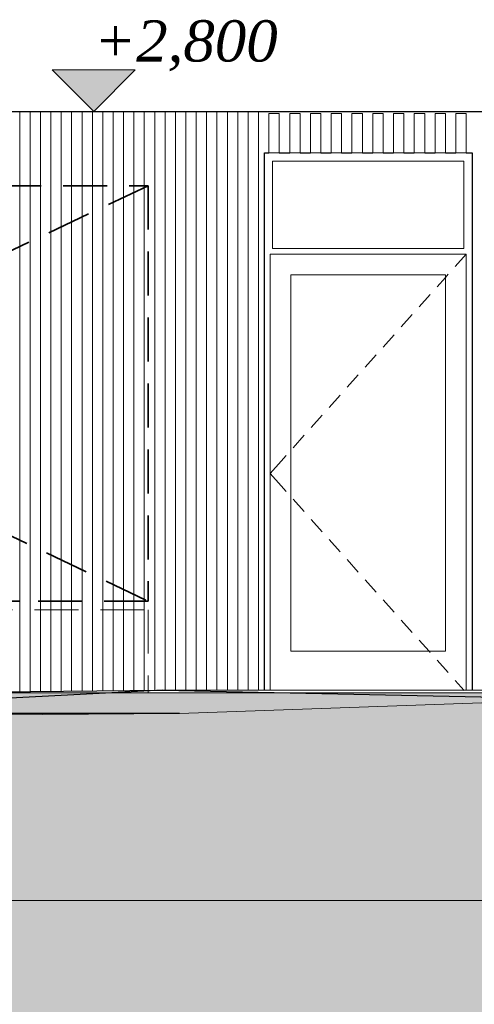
# Model space of a CAD drawing. Header units: millimetres. Extents: x -3848 to 115359, y -22918 to 12821.
# Tile 8 of 51: x 8625 to 10814, y -1500 to 3241. Entities that reach past the tile are written whole.
import ezdxf

# ---------------------------------------------------------------- set-up
doc = ezdxf.new("R2010")
doc.units = ezdxf.units.MM
doc.header["$MEASUREMENT"] = 0
doc.linetypes.add('Hidden Line', pattern=[317.5, 211.666667, -105.833333])
for name, color, linetype in [('1244_Fassaadi varustus', 7, 'Continuous'), ('New_1131_Liiklusalade katted', 7, 'Continuous'), ('New_1241_Välisseinad', 7, 'Continuous'), ('New__2D mõõdud', 7, 'Continuous'), ('New_ARCHICAD Doors', 7, 'Continuous')]:
    doc.layers.add(name, color=color, linetype=linetype)
for name, color, linetype, lineweight in [('1244_Fassaadi varustus_Pen_No__101', 252, 'Continuous', 13), ('_2D maapind_Pen_No__101', 252, 'Continuous', 13), ('_2D tähised_Pen_No__1', 7, 'Continuous', 13), ('_2D tähised_Pen_No__21', 7, 'Continuous', 35), ('New_1131_Liiklusalade katted_Pen_No__53', 54, 'Continuous', 25), ('New_1241_Välisseinad_Pen_No__41', 7, 'Continuous', 25), ('New__2D mõõdud_Pen_No__101', 252, 'Continuous', 13), ('New__2D tekstid_Pen_No__1', 7, 'Continuous', 13), ('New_ARCHICAD Doors_Pen_No__101', 252, 'Continuous', 13), ('New_ARCHICAD Doors_Pen_No__41', 7, 'Continuous', 25)]:
    doc.layers.add(name, color=color, linetype=linetype, lineweight=lineweight)
doc.layers.add('_2D maapind_Pen_No__102', color=7, linetype='Continuous', lineweight=13, true_color=0xcccccc)
doc.layers.add('New_1131_Liiklusalade katted_Pen_No__93', color=7, linetype='Continuous', lineweight=13, true_color=0xa2a233)
doc.styles.add('GENERATED_STYLE_2', font='txt')
doc.dimstyles.new('GENERATED_STYLE__2', dxfattribs={"dimtxt": 0.18, "dimasz": 152, "dimexe": 0.18, "dimexo": 0.0625, "dimgap": 0.09, "dimtad": 0, "dimtih": 1, "dimtoh": 1, "dimdec": 4, "dimzin": 0, "dimdsep": 46, "dimcen": 0.09, "dimadec": 0, "dimazin": 0, "dimtfac": 1, "dimtdec": 4, "dimtmove": 0, "dimatfit": 3, "dimldrblk": 'ARROWHEAD_0', "dimfxl": 0, "dimtolj": 1, "dimtzin": 0, "dimarcsym": 0})

# ---------------------------------------------------------------- blocks, each defined once
blk = doc.blocks.new('Section Element_9_1')
at = {"layer": 'New_1241_Välisseinad_Pen_No__41', "color": 7, "linetype": 'Continuous', "lineweight": 25}
blk.add_line((0, 2799.5), (15725.1, 2799.5), dxfattribs=at)
blk = doc.blocks.new('Section Element_28_1')
at = {"layer": 'New_ARCHICAD Doors_Pen_No__101', "color": 252, "linetype": 'Continuous', "lineweight": 13}
for p, q in [((9843.1, 2140), (9843.1, 2560)), ((9843.1, 2560), (10763.1, 2560)), ((10763.1, 2560), (10763.1, 2140)), ((10763.1, 2140), (9843.1, 2140)), ((9831.1, 2012), (9831.1, 2112)), ((9831.1, 2112), (10775.1, 2112)), ((10775.1, 2112), (10721.8, 2052.4)), ((10775.1, 2112), (10775.1, 2012)), ((9831.1, 200), (9831.1, 2012)), ((9931.1, 2012), (9931.1, 200)), ((10675.1, 2012), (9931.1, 2012)), ((10675.1, 2000.1), (10635.2, 1955.4)), ((10688.5, 2015.1), (10675.1, 2000.1)), ((10675.1, 200), (10675.1, 2012)), ((10775.1, 2012), (10775.1, 200)), ((10601.8, 1918.2), (10548.5, 1858.5)), ((10515.2, 1821.2), (10461.9, 1761.6)), ((10428.6, 1724.3), (10375.2, 1664.7)), ((10341.9, 1627.4), (10288.6, 1567.8)), ((10255.3, 1530.5), (10202, 1470.8)), ((10168.6, 1433.6), (10115.3, 1373.9)), ((10082, 1336.6), (10028.7, 1277)), ((9995.4, 1239.7), (9942, 1180.1)), ((9908.7, 1142.8), (9884.4, 1115.6)), ((9884.4, 1115.6), (9831.1, 1056)), ((9884.4, 996.4), (9831.1, 1056)), ((9908.7, 969.2), (9884.4, 996.4)), ((9995.4, 872.3), (9942, 931.9)), ((10082, 775.4), (10028.7, 835)), ((10168.6, 678.4), (10115.3, 738.1)), ((10255.3, 581.5), (10202, 641.2)), ((10341.9, 484.6), (10288.6, 544.2)), ((10428.6, 387.7), (10375.2, 447.3)), ((10515.2, 290.8), (10461.9, 350.4)), ((10596.3, 200), (10548.5, 253.5)), ((9831.1, 12.4), (9831.1, 200)), ((9931.1, 200), (10675.1, 200)), ((10601.8, 193.8), (10596.3, 200)), ((10775.1, 200), (10775.1, 10.7)), ((10688.5, 96.9), (10635.2, 156.6)), ((10765.5, 10.8), (10721.8, 59.6))]:
    blk.add_line(p, q, dxfattribs=at)
at = {"layer": 'New_ARCHICAD Doors_Pen_No__41', "color": 7, "linetype": 'Continuous', "lineweight": 25}
for p, q in [((9803.1, 2600), (9825.1, 2600)), ((9803.1, 12.5), (9803.1, 2600)), ((9875.1, 2600), (9925.1, 2600)), ((9975.1, 2600), (10025.1, 2600)), ((10075.1, 2600), (10125.1, 2600)), ((10175.1, 2600), (10225.1, 2600)), ((10275.1, 2600), (10325.1, 2600)), ((10375.1, 2600), (10425.1, 2600)), ((10475.1, 2600), (10525.1, 2600)), ((10575.1, 2600), (10625.1, 2600)), ((10675.1, 2600), (10725.1, 2600)), ((10775.1, 2600), (10803.1, 2600)), ((10803.1, 2600), (10803.1, 10.7))]:
    blk.add_line(p, q, dxfattribs=at)
blk = doc.blocks.new('Section Element_47_1')
at = {"layer": 'New_1131_Liiklusalade katted_Pen_No__53', "color": 54, "linetype": 'Continuous', "lineweight": 25}
for p, q in [((-470.9, -92.4), (9314.2, 13.3)), ((9314.2, 13.3), (7173.2, -100)), ((16784, 0), (9314.2, 13.3)), ((9314.2, 13.3), (11351.7, -31.1)), ((9394.6, -100), (7173.2, -100))]:
    blk.add_line(p, q, dxfattribs=at)
at = {"layer": 'New_1131_Liiklusalade katted_Pen_No__93', "color": 55, "linetype": 'Continuous', "lineweight": 13, "true_color": 0xa2a233}
blk.add_line((42233.3, -1000), (-2242.6, -1000), dxfattribs=at)
at = {"layer": 'New_1131_Liiklusalade katted_Pen_No__93', "color": 55, "linetype": 'Continuous', "lineweight": 13, "true_color": 0xa2a233, "flags": 128}
blk.add_lwpolyline([(42233.3, -63.2), (38040.7, -100), (35424.8, -100), (32328, -144.1), (28489.2, -191.7), (28431, -200), (28280.1, -203.9), (26966.4, -200), (25864.4, -200), (19449.8, -111.8), (18304.1, -111.5), (17330, -100), (15895, -39.2), (11351.7, -31.1), (9394.6, -100), (7857.9, -111.1), (7050, -121.2), (1915.2, -100), (-376.7, -98.3), (-2242.6, -118)], dxfattribs=at)
blk = doc.blocks.new('Section Element_288_1')
at = {"layer": '1244_Fassaadi varustus_Pen_No__101', "color": 252, "linetype": 'Continuous', "lineweight": 13}
for p, q in [((10725.1, 2790), (10729.8, 2790)), ((10725.1, 2600), (10725.1, 2790)), ((10729.8, 2790), (10741.1, 2790)), ((10741.1, 2790), (10759.1, 2790)), ((10759.1, 2790), (10770.4, 2790)), ((10770.4, 2790), (10775.1, 2790)), ((10775.1, 2600), (10775.1, 2790)), ((10725.1, 2600), (10729.8, 2600)), ((10729.8, 2600), (10741.1, 2600)), ((10741.1, 2600), (10759.1, 2600)), ((10759.1, 2600), (10770.4, 2600)), ((10770.4, 2600), (10775.1, 2600))]:
    blk.add_line(p, q, dxfattribs=at)
blk = doc.blocks.new('Section Element_289_1')
at = {"layer": '1244_Fassaadi varustus_Pen_No__101', "color": 252, "linetype": 'Continuous', "lineweight": 13}
for p, q in [((10625.1, 2790), (10629.8, 2790)), ((10625.1, 2600), (10625.1, 2790)), ((10629.8, 2790), (10641.1, 2790)), ((10641.1, 2790), (10659.1, 2790)), ((10659.1, 2790), (10670.4, 2790)), ((10670.4, 2790), (10675.1, 2790)), ((10675.1, 2600), (10675.1, 2790)), ((10625.1, 2600), (10629.8, 2600)), ((10629.8, 2600), (10641.1, 2600)), ((10641.1, 2600), (10659.1, 2600)), ((10659.1, 2600), (10670.4, 2600)), ((10670.4, 2600), (10675.1, 2600))]:
    blk.add_line(p, q, dxfattribs=at)
blk = doc.blocks.new('Section Element_290_1')
at = {"layer": '1244_Fassaadi varustus_Pen_No__101', "color": 252, "linetype": 'Continuous', "lineweight": 13}
for p, q in [((10525.1, 2790), (10529.8, 2790)), ((10525.1, 2600), (10525.1, 2790)), ((10529.8, 2790), (10541.1, 2790)), ((10541.1, 2790), (10559.1, 2790)), ((10559.1, 2790), (10570.4, 2790)), ((10570.4, 2790), (10575.1, 2790)), ((10575.1, 2600), (10575.1, 2790)), ((10525.1, 2600), (10529.8, 2600)), ((10529.8, 2600), (10541.1, 2600)), ((10541.1, 2600), (10559.1, 2600)), ((10559.1, 2600), (10570.4, 2600)), ((10570.4, 2600), (10575.1, 2600))]:
    blk.add_line(p, q, dxfattribs=at)
blk = doc.blocks.new('Section Element_291_1')
at = {"layer": '1244_Fassaadi varustus_Pen_No__101', "color": 252, "linetype": 'Continuous', "lineweight": 13}
for p, q in [((10425.1, 2790), (10429.8, 2790)), ((10425.1, 2600), (10425.1, 2790)), ((10429.8, 2790), (10441.1, 2790)), ((10441.1, 2790), (10459.1, 2790)), ((10459.1, 2790), (10470.4, 2790)), ((10470.4, 2790), (10475.1, 2790)), ((10475.1, 2600), (10475.1, 2790)), ((10425.1, 2600), (10429.8, 2600)), ((10429.8, 2600), (10441.1, 2600)), ((10441.1, 2600), (10459.1, 2600)), ((10459.1, 2600), (10470.4, 2600)), ((10470.4, 2600), (10475.1, 2600))]:
    blk.add_line(p, q, dxfattribs=at)
blk = doc.blocks.new('Section Element_292_1')
at = {"layer": '1244_Fassaadi varustus_Pen_No__101', "color": 252, "linetype": 'Continuous', "lineweight": 13}
for p, q in [((10325.1, 2790), (10329.8, 2790)), ((10325.1, 2600), (10325.1, 2790)), ((10329.8, 2790), (10341.1, 2790)), ((10341.1, 2790), (10359.1, 2790)), ((10359.1, 2790), (10370.4, 2790)), ((10370.4, 2790), (10375.1, 2790)), ((10375.1, 2600), (10375.1, 2790)), ((10325.1, 2600), (10329.8, 2600)), ((10329.8, 2600), (10341.1, 2600)), ((10341.1, 2600), (10359.1, 2600)), ((10359.1, 2600), (10370.4, 2600)), ((10370.4, 2600), (10375.1, 2600))]:
    blk.add_line(p, q, dxfattribs=at)
blk = doc.blocks.new('Section Element_293_1')
at = {"layer": '1244_Fassaadi varustus_Pen_No__101', "color": 252, "linetype": 'Continuous', "lineweight": 13}
for p, q in [((10225.1, 2790), (10229.8, 2790)), ((10225.1, 2600), (10225.1, 2790)), ((10229.8, 2790), (10241.1, 2790)), ((10241.1, 2790), (10259.1, 2790)), ((10259.1, 2790), (10270.4, 2790)), ((10270.4, 2790), (10275.1, 2790)), ((10275.1, 2600), (10275.1, 2790)), ((10225.1, 2600), (10229.8, 2600)), ((10229.8, 2600), (10241.1, 2600)), ((10241.1, 2600), (10259.1, 2600)), ((10259.1, 2600), (10270.4, 2600)), ((10270.4, 2600), (10275.1, 2600))]:
    blk.add_line(p, q, dxfattribs=at)
blk = doc.blocks.new('Section Element_294_1')
at = {"layer": '1244_Fassaadi varustus_Pen_No__101', "color": 252, "linetype": 'Continuous', "lineweight": 13}
for p, q in [((10125.1, 2790), (10129.8, 2790)), ((10125.1, 2600), (10125.1, 2790)), ((10129.8, 2790), (10141.1, 2790)), ((10141.1, 2790), (10159.1, 2790)), ((10159.1, 2790), (10170.4, 2790)), ((10170.4, 2790), (10175.1, 2790)), ((10175.1, 2600), (10175.1, 2790)), ((10125.1, 2600), (10129.8, 2600)), ((10129.8, 2600), (10141.1, 2600)), ((10141.1, 2600), (10159.1, 2600)), ((10159.1, 2600), (10170.4, 2600)), ((10170.4, 2600), (10175.1, 2600))]:
    blk.add_line(p, q, dxfattribs=at)
blk = doc.blocks.new('Section Element_295_1')
at = {"layer": '1244_Fassaadi varustus_Pen_No__101', "color": 252, "linetype": 'Continuous', "lineweight": 13}
for p, q in [((10025.1, 2790), (10029.8, 2790)), ((10025.1, 2600), (10025.1, 2790)), ((10029.8, 2790), (10041.1, 2790)), ((10041.1, 2790), (10059.1, 2790)), ((10059.1, 2790), (10070.4, 2790)), ((10070.4, 2790), (10075.1, 2790)), ((10075.1, 2600), (10075.1, 2790)), ((10025.1, 2600), (10029.8, 2600)), ((10029.8, 2600), (10041.1, 2600)), ((10041.1, 2600), (10059.1, 2600)), ((10059.1, 2600), (10070.4, 2600)), ((10070.4, 2600), (10075.1, 2600))]:
    blk.add_line(p, q, dxfattribs=at)
blk = doc.blocks.new('Section Element_296_1')
at = {"layer": '1244_Fassaadi varustus_Pen_No__101', "color": 252, "linetype": 'Continuous', "lineweight": 13}
for p, q in [((9925.1, 2790), (9929.8, 2790)), ((9925.1, 2600), (9925.1, 2790)), ((9929.8, 2790), (9941.1, 2790)), ((9941.1, 2790), (9959.1, 2790)), ((9959.1, 2790), (9970.4, 2790)), ((9970.4, 2790), (9975.1, 2790)), ((9975.1, 2600), (9975.1, 2790)), ((9925.1, 2600), (9929.8, 2600)), ((9929.8, 2600), (9941.1, 2600)), ((9941.1, 2600), (9959.1, 2600)), ((9959.1, 2600), (9970.4, 2600)), ((9970.4, 2600), (9975.1, 2600))]:
    blk.add_line(p, q, dxfattribs=at)
blk = doc.blocks.new('Section Element_297_1')
at = {"layer": '1244_Fassaadi varustus_Pen_No__101', "color": 252, "linetype": 'Continuous', "lineweight": 13}
for p, q in [((9825.1, 2790), (9829.8, 2790)), ((9825.1, 2600), (9825.1, 2790)), ((9829.8, 2790), (9841.1, 2790)), ((9841.1, 2790), (9859.1, 2790)), ((9859.1, 2790), (9870.4, 2790)), ((9870.4, 2790), (9875.1, 2790)), ((9875.1, 2600), (9875.1, 2790)), ((9825.1, 2600), (9829.8, 2600)), ((9829.8, 2600), (9841.1, 2600)), ((9841.1, 2600), (9859.1, 2600)), ((9859.1, 2600), (9870.4, 2600)), ((9870.4, 2600), (9875.1, 2600))]:
    blk.add_line(p, q, dxfattribs=at)
blk = doc.blocks.new('Section Element_298_1')
at = {"layer": '1244_Fassaadi varustus_Pen_No__101', "color": 252, "linetype": 'Continuous', "lineweight": 13}
for p, q in [((9725.1, 12.6), (9725.1, 2799.5)), ((9775.1, 12.5), (9775.1, 2799.5))]:
    blk.add_line(p, q, dxfattribs=at)
blk = doc.blocks.new('Section Element_299_1')
at = {"layer": '1244_Fassaadi varustus_Pen_No__101', "color": 252, "linetype": 'Continuous', "lineweight": 13}
for p, q in [((9625.1, 12.8), (9625.1, 2799.5)), ((9675.1, 12.7), (9675.1, 2799.5))]:
    blk.add_line(p, q, dxfattribs=at)
blk = doc.blocks.new('Section Element_300_1')
at = {"layer": '1244_Fassaadi varustus_Pen_No__101', "color": 252, "linetype": 'Continuous', "lineweight": 13}
for p, q in [((9525.1, 13), (9525.1, 2799.5)), ((9575.1, 12.9), (9575.1, 2799.5))]:
    blk.add_line(p, q, dxfattribs=at)
blk = doc.blocks.new('Section Element_301_1')
at = {"layer": '1244_Fassaadi varustus_Pen_No__101', "color": 252, "linetype": 'Continuous', "lineweight": 13}
for p, q in [((9425.1, 13.2), (9425.1, 2799.5)), ((9475.1, 13.1), (9475.1, 2799.5))]:
    blk.add_line(p, q, dxfattribs=at)
blk = doc.blocks.new('Section Element_302_1')
at = {"layer": '1244_Fassaadi varustus_Pen_No__101', "color": 252, "linetype": 'Continuous', "lineweight": 13}
for p, q in [((9325.1, 13.3), (9325.1, 2799.5)), ((9375.1, 13.2), (9375.1, 2799.5))]:
    blk.add_line(p, q, dxfattribs=at)
blk = doc.blocks.new('Section Element_303_1')
at = {"layer": '1244_Fassaadi varustus_Pen_No__101', "color": 252, "linetype": 'Continuous', "lineweight": 13}
for p, q in [((9225.1, 12.4), (9225.1, 2799.5)), ((9275.1, 12.9), (9275.1, 2799.5))]:
    blk.add_line(p, q, dxfattribs=at)
blk = doc.blocks.new('Section Element_304_1')
at = {"layer": '1244_Fassaadi varustus_Pen_No__101', "color": 252, "linetype": 'Continuous', "lineweight": 13}
for p, q in [((9125.1, 11.3), (9125.1, 2799.5)), ((9175.1, 11.8), (9175.1, 2799.5))]:
    blk.add_line(p, q, dxfattribs=at)
blk = doc.blocks.new('Section Element_305_1')
at = {"layer": '1244_Fassaadi varustus_Pen_No__101', "color": 252, "linetype": 'Continuous', "lineweight": 13}
for p, q in [((9025.1, 10.2), (9025.1, 2799.5)), ((9075.1, 10.8), (9075.1, 2799.5))]:
    blk.add_line(p, q, dxfattribs=at)
blk = doc.blocks.new('Section Element_306_1')
at = {"layer": '1244_Fassaadi varustus_Pen_No__101', "color": 252, "linetype": 'Continuous', "lineweight": 13}
for p, q in [((8925.1, 9.1), (8925.1, 2799.5)), ((8975.1, 9.7), (8975.1, 2799.5))]:
    blk.add_line(p, q, dxfattribs=at)
blk = doc.blocks.new('Section Element_307_1')
at = {"layer": '1244_Fassaadi varustus_Pen_No__101', "color": 252, "linetype": 'Continuous', "lineweight": 13}
for p, q in [((8825.1, 8.1), (8825.1, 2799.5)), ((8875.1, 8.6), (8875.1, 2799.5))]:
    blk.add_line(p, q, dxfattribs=at)
blk = doc.blocks.new('Section Element_308_1')
at = {"layer": '1244_Fassaadi varustus_Pen_No__101', "color": 252, "linetype": 'Continuous', "lineweight": 13}
for p, q in [((8725.1, 7), (8725.1, 2799.5)), ((8775.1, 7.5), (8775.1, 2799.5))]:
    blk.add_line(p, q, dxfattribs=at)
blk = doc.blocks.new('Section Element_309_1')
at = {"layer": '1244_Fassaadi varustus_Pen_No__101', "color": 252, "linetype": 'Continuous', "lineweight": 13}
for p, q in [((8625.1, 5.9), (8625.1, 2799.5)), ((8675.1, 6.4), (8675.1, 2799.5))]:
    blk.add_line(p, q, dxfattribs=at)
blk = doc.blocks.new('Dimension_6_1', base_point=(8981.4, 2799.5))
at = {"layer": 'New__2D mõõdud_Pen_No__101', "linetype": 'Continuous', "lineweight": 13}
blk.add_hatch(color=252, dxfattribs=at).paths.add_polyline_path([(8981.4, 2799.5), (9181.4, 2999.5), (8781.4, 2999.5)])
at = {"layer": 'New__2D mõõdud_Pen_No__101', "color": 252, "linetype": 'Continuous', "lineweight": 13}
for p, q in [((8981.4, 2799.5), (8781.4, 2999.5)), ((8781.4, 2999.5), (9181.4, 2999.5)), ((9181.4, 2999.5), (8981.4, 2799.5)), ((8981.4, 2799.5), (8831.4, 2799.5)), ((8981.4, 2799.5), (9131.4, 2799.5))]:
    blk.add_line(p, q, dxfattribs=at)
at = {"layer": 'New__2D mõõdud_Pen_No__101', "color": 252, "lineweight": 13, "insert": (8981.4, 3039.5), "char_height": 200, "attachment_point": 7, "style": 'GENERATED_STYLE_2'}
blk.add_mtext('\\A1;{\\pql;\\fSwis721 Cn BT|b0|i0|c0|p34;+2,800}', dxfattribs=at)
blk = doc.blocks.new('ARROWHEAD_0')
at = {"color": 0, "linetype": 'Continuous', "lineweight": 0}
for p, q in [((0, -0.5), (0, 0.5)), ((0, 0), (-1, 0))]:
    blk.add_line(p, q, dxfattribs=at)

msp = doc.modelspace()

# ---------------------------------------------------------------- hatches: boundary and pattern name
at = {"layer": '_2D maapind_Pen_No__102', "linetype": 'Continuous', "lineweight": 13, "true_color": 0xcccccc}
h = msp.add_hatch(dxfattribs=at)
h.set_pattern_fill('Earth_0001', color=254, style=0, pattern_type=2)
h.set_pattern_definition([(45, (0, 0), (-275.7716, 275.7716), []), (45, (-91.9, 91.9), (-551.543, 551.543), []), (45, (-183.85, 183.85), (-551.543, 551.543), []), (135, (-275.77, 275.77), (91.92388, 91.92388), [390, -390])])
h.paths.add_polyline_path([(-3847.6, 0), (42256.2, 0), (42256.2, -3000), (-3847.6, -3000)])

# ---------------------------------------------------------------- linework, layer by layer
at = {"layer": '_2D maapind_Pen_No__101', "color": 252, "linetype": 'Continuous', "lineweight": 13, "flags": 128}
msp.add_lwpolyline([(-3847.6, 0), (42256.2, 0), (42256.2, -3000), (-3847.6, -3000)], close=True, dxfattribs=at)
at = {"layer": '_2D tähised_Pen_No__1', "color": 7, "linetype": 'Hidden Line', "lineweight": 13}
for p, q in [((9225.1, 400.2), (5025.1, 400.2)), ((9243.2, 400.2), (9243.2, 0))]:
    msp.add_line(p, q, dxfattribs=at)
at = {"layer": '_2D tähised_Pen_No__21', "color": 7, "linetype": 'Hidden Line', "lineweight": 35}
for p, q in [((5025.1, 2441.7), (9243.2, 2441.7)), ((9243.2, 2441.7), (5025.1, 441.7)), ((5025.1, 2441.7), (9243.2, 441.7)), ((9243.2, 2441.7), (9243.2, 441.7)), ((8625.1, 441.7), (5025.1, 441.7)), ((9243.2, 441.7), (5025.1, 441.7))]:
    msp.add_line(p, q, dxfattribs=at)

# ---------------------------------------------------------------- block references
at = {"layer": '1244_Fassaadi varustus', "lineweight": 0}
for name in ['Section Element_309_1', 'Section Element_308_1', 'Section Element_307_1', 'Section Element_306_1', 'Section Element_305_1', 'Section Element_304_1', 'Section Element_303_1', 'Section Element_302_1', 'Section Element_301_1', 'Section Element_300_1', 'Section Element_299_1', 'Section Element_298_1', 'Section Element_297_1', 'Section Element_296_1', 'Section Element_295_1', 'Section Element_294_1', 'Section Element_293_1', 'Section Element_292_1', 'Section Element_291_1', 'Section Element_290_1', 'Section Element_289_1', 'Section Element_288_1']:
    msp.add_blockref(name, (0, 0), dxfattribs=at)
at = {"layer": 'New_1131_Liiklusalade katted', "lineweight": 0}
msp.add_blockref('Section Element_47_1', (0, 0), dxfattribs=at)
at = {"layer": 'New_1241_Välisseinad', "lineweight": 0}
msp.add_blockref('Section Element_9_1', (0, 0), dxfattribs=at)
at = {"layer": 'New__2D mõõdud', "color": 252, "linetype": 'Continuous', "lineweight": 13}
msp.add_blockref('Dimension_6_1', (8981.4, 2799.5), dxfattribs=at)
at = {"layer": 'New_ARCHICAD Doors', "lineweight": 0}
msp.add_blockref('Section Element_28_1', (0, 0), dxfattribs=at)

# ---------------------------------------------------------------- leaders
at = {"layer": 'New__2D tekstid_Pen_No__1', "color": 7, "linetype": 'Continuous', "lineweight": 13, "annotation_type": 0, "has_hookline": 1, "hookline_direction": 0, "text_width": 4066}
msp.add_leader([(7125.1, 1441.7), (7125.1, -6458.2), (7984.5, -6458.2)], dimstyle='GENERATED_STYLE__2', dxfattribs=at)

doc.saveas('drawing.dxf')
